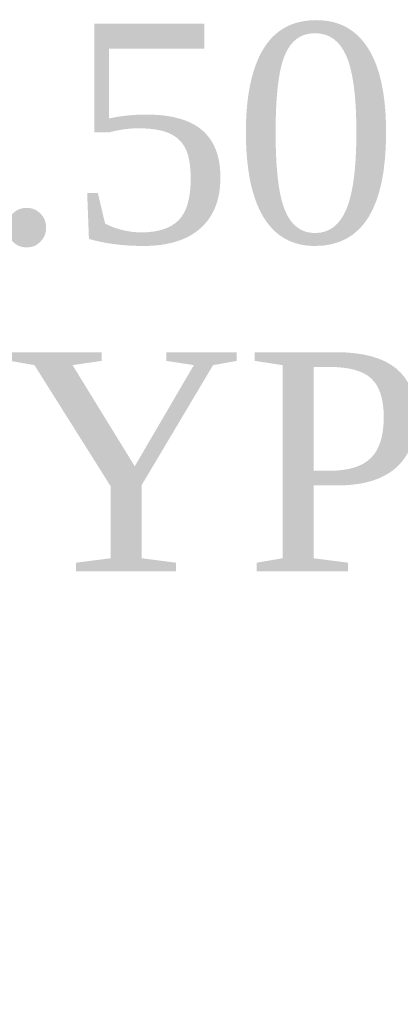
# Model space of a CAD drawing. Header units: inches. Extents: x 1 to 240, y -1 to 159.
# Tile 10 of 14: x 191.72 to 193.46, y 63.4 to 67.89. Entities that reach past the tile are written whole.
import ezdxf
from ezdxf.enums import TextEntityAlignment as Align

# ---------------------------------------------------------------- set-up
doc = ezdxf.new("R2010")
doc.units = ezdxf.units.IN
doc.header["$MEASUREMENT"] = 0
doc.layers.add('Default', color=7, linetype='Continuous')
doc.styles.add('SEACAD_Times_New_Roman', font='times.ttf')
doc.dimstyles.new('HAMMOND_(STH_-_240x160)', dxfattribs={"dimtxt": 1, "dimasz": 1.25, "dimexe": 0.5, "dimexo": 0.5, "dimgap": 0.25, "dimtad": 0, "dimtih": 1, "dimtoh": 1, "dimzin": 0, "dimdsep": 46, "dimtxsty": 'SEACAD_Times_New_Roman', "dimblk1": '_SE_FILLED', "dimblk2": '_SE_FILLED', "dimsah": 1, "dimcen": 0.5, "dimadec": 0, "dimazin": 0, "dimtfac": 0.8, "dimtofl": 0, "dimtmove": 0, "dimatfit": 3, "dimfxl": 1, "dimtolj": 1, "dimtzin": 0, "dimarcsym": 0})

# ---------------------------------------------------------------- blocks, each defined once
blk = doc.blocks.new('DMBLK118')
at = {"layer": 'Default', "linetype": 'Continuous', "transparency": 16777216}
for points in [[(190.0929867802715, 67.64569255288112), (189.6763201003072, 67.64569255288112), (189.8846534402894, 66.39569251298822)], [(190.0929867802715, 64.64569247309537), (189.8846534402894, 65.89569251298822), (189.6763201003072, 64.64569247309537)]]:
    blk.add_hatch(color=7, dxfattribs=at).paths.add_polyline_path(points)
at = {"layer": 'Default', "color": 7, "linetype": 'Continuous', "transparency": 16777216}
for p, q in [((189.8846534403, 67.371788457), (190.3846534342, 67.371788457)), ((189.8846534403, 67.371788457), (189.8846534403, 66.395692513)), ((185.7323818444, 66.395692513), (190.3846534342, 66.395692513)), ((185.6073818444, 65.895692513), (190.3846534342, 65.895692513)), ((189.8846534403, 65.895692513), (189.8846534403, 63.3956924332))]:
    blk.add_line(p, q, dxfattribs=at)
at = {"layer": 'Default', "color": 7, "linetype": 'Continuous', "transparency": 16777216, "style": 'SEACAD_Times_New_Roman'}
for s, p in [('0.50', (190.8057434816, 67.871788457)), ('TYP', (190.7346534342, 66.371788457))]:
    blk.add_text(s, height=1, dxfattribs=at).set_placement(p, align=Align.TOP_LEFT)
blk = doc.blocks.new('_SE_FILLED')
at = {"color": 0}
blk.add_line((0, 0), (-1, 0), dxfattribs=at)
blk.add_solid([(0, 0), (-1, -0.1665), (-1, 0.1665), (0, 0)], dxfattribs=at)

msp = doc.modelspace()

# ---------------------------------------------------------------- dimensions: what is measured, and where the dimension line sits
at = {"layer": 'Default', "color": 7, "linetype": 'Continuous'}
dim = msp.add_linear_dim(base=(189.8846534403, 65.895692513), p1=(185.2323818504, 66.395692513), p2=(185.1073818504, 65.895692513), angle=90, text='\\A1;<>\\PTYP', dimstyle='HAMMOND_(STH_-_240x160)', override={"dimtmove": 1}, dxfattribs=at)
dim.commit()
dim.dimension.update_dxf_attribs({"geometry": 'DMBLK118', "text_midpoint": (190.3846534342, 67.371788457), "dimtype": 160})

doc.saveas('drawing.dxf')
